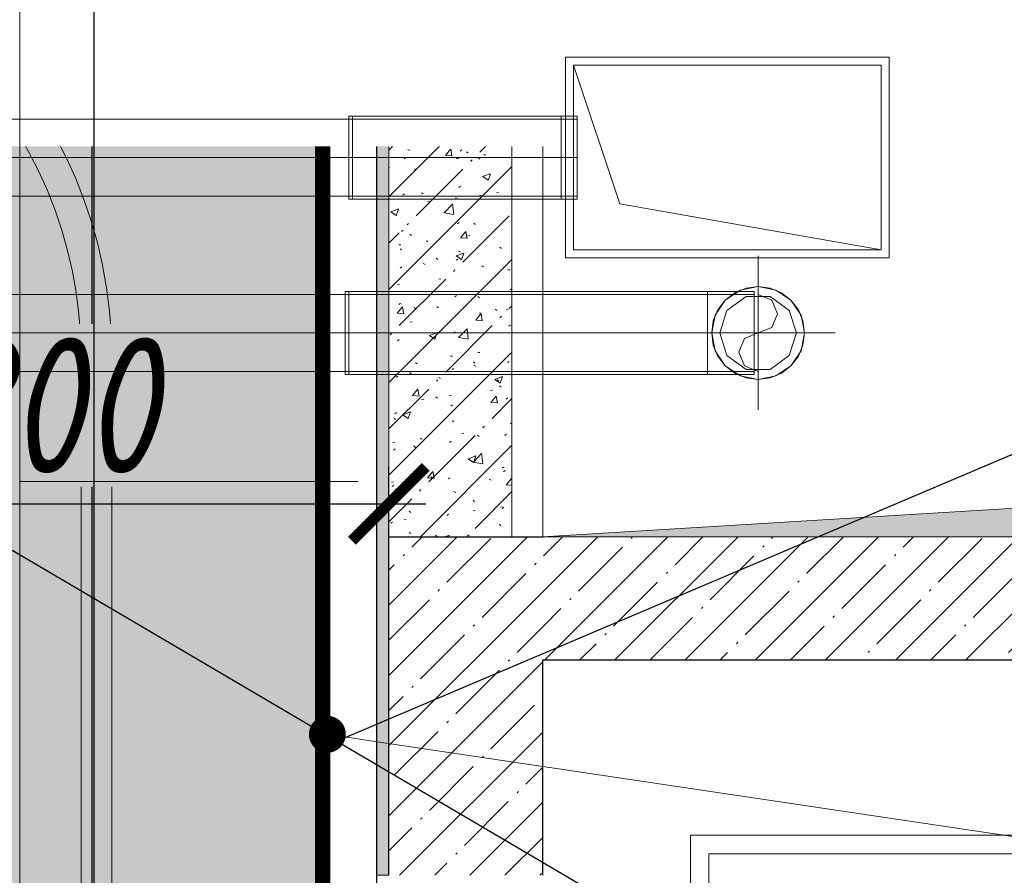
# Model space of a CAD drawing. Header units: millimetres. Extents: x -551130 to 178656, y -69521 to 202936.
# Tile 228 of 256: x -173003 to -171403, y 174779 to 176169. Entities that reach past the tile are written whole.
import ezdxf
from ezdxf import colors
from ezdxf.entities.mleader import LeaderData, LeaderLine
from ezdxf.math import Vec2, Vec3

# ---------------------------------------------------------------- set-up
doc = ezdxf.new("R2010")
doc.units = ezdxf.units.MM
for name, pattern in [('( Hidden )', [0.375, 0.25, -0.125]), ('-D1-03x03', [6, 3, -3]), ('DASHDOT', [25.4, 12.7, -6.35, 0, -6.35]), ('DASHED', [0.75, 0.5, -0.25])]:
    doc.linetypes.add(name, pattern=pattern)
doc.layers.get('Defpoints').update_dxf_attribs({"color": 31})
for name, color, linetype, lineweight in [('_0', 7, 'Continuous', 13), ('A-DETL-GENF', 7, 'Continuous', 5), ('A-GENM-HDLN', 7, '-D1-03x03', 5), ('A-WALL', 7, 'Continuous', 5), ('A-WALL-FNSH', 8, 'Continuous', 5), ('dim_light', 12, 'Continuous', 9), ('dim_pot', 183, 'Continuous', 9), ('dim_razv', 93, 'DASHDOT', 9), ('I-WALL', 7, 'Continuous', 5), ('light_pot', 52, 'Continuous', 15), ('M-EQPM', 7, 'Continuous', 5), ('pot', 183, 'Continuous', 15), ('pot sh', 183, 'Continuous', 15), ('Обобщенные модели', 7, 'Continuous', 5)]:
    doc.layers.add(name, color=color, linetype=linetype, lineweight=lineweight)
doc.layers.add('PDF11_0', color=30, linetype='Continuous', true_color=0xff7f00)
doc.layers.add('PDF7_Geometry', color=7, linetype='Continuous', true_color=0xaaaaaa)
doc.layers.add('pol', color=7, linetype='Continuous', lineweight=15, true_color=0x738991)
doc.layers.add('Сводный план', color=1, linetype='Continuous', lineweight=0, true_color=0xff0000)
doc.styles.add('fl_iso paper', font='isocpeur.ttf', dxfattribs={"width": 0.8, "oblique": 10})
doc.styles.add('In tre', font='isocpeur.ttf', dxfattribs={"width": 0.8, "oblique": 10})
doc.dimstyles.new('In tre 1_75', dxfattribs={"dimtxt": 220, "dimasz": 120, "dimexe": 60, "dimexo": 10, "dimgap": 50, "dimtad": 1, "dimdec": 0, "dimrnd": 5, "dimzin": 0, "dimdsep": 46, "dimtxsty": 'fl_iso paper', "dimblk": 'ARCHTICK', "dimcen": 0, "dimdle": 60, "dimadec": 0, "dimazin": 0, "dimtfac": 1, "dimtdec": 0, "dimtofl": 0, "dimtmove": 1, "dimatfit": 1, "dimfxl": 1, "dimtfill": 1, "dimtolj": 1, "dimtzin": 0, "dimarcsym": 1})
pattern_1 = [(45, (-192252.935, 158219.386), (-57.02463, 57.02463), []), (45, (-192195.91, 158219.386), (-57.02463, 57.02463), [100.806, -20.161, 3.353, -16.808])]

# ---------------------------------------------------------------- blocks, each defined once
blk = doc.blocks.new('_ArchTick')
at = {"color": 0, "linetype": 'ByBlock', "lineweight": 9, "const_width": 0.15}
blk.add_lwpolyline([(-0.5, -0.5), (0.5, 0.5)], dxfattribs=at)
blk = doc.blocks.new('*D10735')
at = {"layer": 'Defpoints', "color": 0, "transparency": 16777216}
for p in [(-173602.9, 176369.4), (-173602.9, 169019.4), (-172885.6, 169019.4)]:
    blk.add_point(p, dxfattribs=at)
at = {"layer": 'dim_light', "color": 0, "lineweight": -2, "transparency": 16777216}
for p, q in [((-172885.6, 176429.4), (-172885.6, 168959.4)), ((-173592.9, 176369.4), (-172825.6, 176369.4)), ((-173592.9, 169019.4), (-172825.6, 169019.4))]:
    blk.add_line(p, q, dxfattribs=at)
at = {"layer": 'dim_light', "color": 0, "lineweight": -2, "transparency": 16777216, "xscale": 120, "yscale": 120, "zscale": 120}
for p, rotation in [((-172885.6, 176369.4), 90), ((-172885.6, 169019.4), 270)]:
    blk.add_blockref('_ArchTick', p, dxfattribs=dict(at, rotation=rotation))
at = {"layer": 'dim_light', "color": 0, "transparency": 16777216, "insert": (-173045.6, 172694.4), "char_height": 220, "attachment_point": 5, "rotation": 90, "style": 'fl_iso paper', "bg_fill": 3, "box_fill_scale": 1.1, "bg_fill_color": 256, "bg_fill_true_color": 13158600, "bg_fill_transparency": 0}
blk.add_mtext('\\A1;7350', dxfattribs=at)
blk = doc.blocks.new('*D10738')
at = {"layer": 'Defpoints', "color": 0, "transparency": 16777216}
for p in [(-172402.9, 175382.9), (-172402.9, 175054.4), (-173602.9, 174894.3)]:
    blk.add_point(p, dxfattribs=at)
at = {"layer": 'dim_light', "color": 0, "lineweight": -2, "transparency": 16777216}
for p, q in [((-173602.9, 174904.3), (-173602.9, 175442.9)), ((-172402.9, 175064.4), (-172402.9, 175442.9)), ((-173662.9, 175382.9), (-172342.9, 175382.9))]:
    blk.add_line(p, q, dxfattribs=at)
at = {"layer": 'dim_light', "color": 0, "lineweight": -2, "transparency": 16777216, "xscale": 120, "yscale": 120, "zscale": 120, "rotation": 180}
blk.add_blockref('_ArchTick', (-173602.9, 175382.9), dxfattribs=at)
at = {"layer": 'dim_light', "color": 0, "lineweight": -2, "transparency": 16777216, "xscale": 120, "yscale": 120, "zscale": 120}
blk.add_blockref('_ArchTick', (-172402.9, 175382.9), dxfattribs=at)
at = {"layer": 'dim_light', "color": 0, "transparency": 16777216, "insert": (-173002.9, 175542.9), "char_height": 220, "attachment_point": 5, "style": 'fl_iso paper', "bg_fill": 3, "box_fill_scale": 1.1, "bg_fill_color": 256, "bg_fill_true_color": 13158600, "bg_fill_transparency": 0}
blk.add_mtext('\\A1;1200', dxfattribs=at)
blk = doc.blocks.new('_DOT')
at = {"color": 0, "linetype": 'ByBlock'}
blk.add_line((-0.5, 0), (-1, 0), dxfattribs=at)
at = {"color": 0, "linetype": 'ByBlock', "const_width": 0.5}
blk.add_lwpolyline([(-0.25, 0, 1), (0.25, 0, 1)], format="xyb", close=True, dxfattribs=at)
blk = doc.blocks.new('ghftytytd')
at = {"layer": 'PDF7_Geometry', "color": 1, "lineweight": 18, "true_color": 0xff0000}
for points in [[(20713, 17839), (20187, 17839), (20187, 17513), (20713, 17513)], [(20713, 17839), (20713, 17513), (20187, 17513), (20187, 17839)], [(20700, 17526), (20275, 17601), (20200, 17826), (20200, 17526)], [(19835, 17676), (19835, 17692.2), (19835, 17707.2), (19835, 17720.2), (19835, 17730.1), (19835, 17736.4), (19835, 17738.5), (19835, 17736.4), (19835, 17730.1), (19835, 17720.2), (19835, 17707.2), (19835, 17692.2)], [(19841, 17613.5), (19841, 17615.6), (19841, 17621.9), (19841, 17631.8), (19841, 17644.7), (19841, 17659.8), (19841, 17676), (19841, 17692.2), (19841, 17707.2), (19841, 17720.2), (19841, 17730.1), (19841, 17736.4), (19841, 17738.5), (19841, 17736.4), (19841, 17730.1), (19841, 17720.2), (19841, 17707.2), (19841, 17692.2), (19841, 17676), (19841, 17659.8), (19841, 17644.7), (19841, 17631.8), (19841, 17621.9), (19841, 17615.6)], [(20180, 17676), (19841, 17676)]]:
    blk.add_lwpolyline(points, close=True, dxfattribs=at)
for points in [[(20700, 17526), (20700, 17826), (20200, 17826)], [(19841, 17676), (19841, 17658.5), (19841, 17642.2), (19841, 17628.2), (19841, 17617.5), (19841, 17610.8), (19841, 17608.5), (19841, 17610.8), (19841, 17617.5), (19841, 17628.2), (19841, 17642.2), (19841, 17658.5), (19841, 17676), (19841, 17693.5), (19841, 17709.7), (19841, 17723.7), (19841, 17734.4), (19841, 17741.2), (19841, 17743.5), (19841, 17741.2), (19841, 17734.4), (19841, 17723.7), (19841, 17709.7), (19841, 17693.5), (19841, 17676), (19841, 17693.5), (19841, 17709.7), (19841, 17723.7), (19841, 17734.4), (19841, 17741.2), (19841, 17743.5), (19835, 17743.5)], [(19835, 17676), (19835, 17693.5), (19835, 17709.7), (19835, 17723.7), (19835, 17734.4), (19835, 17741.2), (19835, 17743.5), (19835, 17741.2), (19835, 17734.4), (19835, 17723.7), (19835, 17709.7), (19835, 17693.5), (19835, 17676), (19841, 17676), (19841, 17693.5), (19841, 17709.7), (19841, 17723.7), (19841, 17734.4), (19841, 17741.2), (19841, 17743.5), (20180, 17743.5), (20206.1, 17743.5), (20206.1, 17741.2), (20206.1, 17734.4), (20206.1, 17723.7), (20206.1, 17709.7), (20206.1, 17693.5), (20206.1, 17676), (20206.1, 17693.5), (20206.1, 17709.7), (20206.1, 17723.7), (20206.1, 17734.4), (20206.1, 17741.2), (20206.1, 17743.5)], [(20180, 17743.5), (20180, 17741.2), (20180, 17734.4), (20180, 17723.7), (20180, 17709.7), (20180, 17693.5), (20180, 17676)], [(20180, 17676), (20180, 17693.5), (20180, 17709.7), (20180, 17723.7), (20180, 17734.4), (20180, 17741.2), (20180, 17743.5)], [(20180, 17676), (20180, 17693.5), (20180, 17709.7), (20180, 17723.7), (20180, 17734.4), (20180, 17741.2), (20180, 17743.5)], [(20180, 17743.5), (20180, 17741.2), (20180, 17734.4), (20180, 17723.7), (20180, 17709.7), (20180, 17693.5), (20180, 17676)], [(18921.6, 17676), (19835, 17676), (18921.6, 17676)], [(20206.1, 17738.5), (20206.1, 17736.4), (20206.1, 17730.1), (20206.1, 17720.2), (20206.1, 17707.2), (20206.1, 17692.2), (20206.1, 17676), (20206.1, 17692.2), (20206.1, 17707.2), (20206.1, 17720.2), (20206.1, 17730.1), (20206.1, 17736.4), (20206.1, 17738.5), (20200, 17738.5), (20180, 17738.5), (19841, 17738.5), (19841, 17736.4), (19841, 17730.1), (19841, 17720.2), (19841, 17707.2), (19841, 17692.2), (19841, 17676), (19841, 17692.2), (19841, 17707.2), (19841, 17720.2), (19841, 17730.1), (19841, 17736.4), (19841, 17738.5), (19835, 17738.5), (19835, 17736.4), (19835, 17730.1), (19835, 17720.2), (19835, 17707.2), (19835, 17692.2), (19835, 17676), (19835, 17659.8), (19835, 17644.7), (19835, 17631.8), (19835, 17621.9), (19835, 17615.6), (19835, 17613.5), (19835, 17615.6), (19835, 17621.9), (19835, 17631.8), (19835, 17644.7), (19835, 17659.8), (19835, 17676), (19835, 17692.2), (19835, 17707.2), (19835, 17720.2), (19835, 17730.1), (19835, 17736.4), (19835, 17738.5), (18921.6, 17738.5)], [(18921.6, 17613.5), (19835, 17613.5), (19835, 17615.6), (19835, 17621.9), (19835, 17631.8), (19835, 17644.7), (19835, 17659.8), (19835, 17676), (19835, 17659.8), (19835, 17644.7), (19835, 17631.8), (19835, 17621.9), (19835, 17615.6), (19835, 17613.5), (19841, 17613.5), (19841, 17615.6), (19841, 17621.9), (19841, 17631.8), (19841, 17644.7), (19841, 17659.8), (19841, 17676), (19841, 17659.8), (19841, 17644.7), (19841, 17631.8), (19841, 17621.9), (19841, 17615.6), (19841, 17613.5), (20180, 17613.5), (20180, 17615.6), (20180, 17621.9), (20180, 17631.8), (20180, 17644.7), (20180, 17659.8), (20180, 17676), (20180, 17692.2), (20180, 17707.2), (20180, 17720.2), (20180, 17730.1), (20180, 17736.4), (20180, 17738.5), (20180, 17736.4), (20180, 17730.1), (20180, 17720.2), (20180, 17707.2), (20180, 17692.2), (20180, 17676), (20180, 17659.8), (20180, 17644.7), (20180, 17631.8), (20180, 17621.9), (20180, 17615.6), (20180, 17613.5), (20200, 17613.5), (20206.1, 17613.5), (20206.1, 17615.6), (20206.1, 17621.9), (20206.1, 17631.8), (20206.1, 17644.7), (20206.1, 17659.8), (20206.1, 17676), (20206.1, 17659.8), (20206.1, 17644.7), (20206.1, 17631.8), (20206.1, 17621.9), (20206.1, 17615.6), (20206.1, 17613.5)], [(20180, 17738.5), (20180, 17736.4), (20180, 17730.1), (20180, 17720.2), (20180, 17707.2), (20180, 17692.2), (20180, 17676)], [(20180, 17676), (20180, 17692.2), (20180, 17707.2), (20180, 17720.2), (20180, 17730.1), (20180, 17736.4), (20180, 17738.5)], [(19835, 17608.5), (19835, 17610.8), (19835, 17617.5), (19835, 17628.2), (19835, 17642.2), (19835, 17658.5), (19835, 17676), (19835, 17658.5), (19835, 17642.2), (19835, 17628.2), (19835, 17617.5), (19835, 17610.8), (19835, 17608.5), (19841, 17608.5), (19841, 17610.8), (19841, 17617.5), (19841, 17628.2), (19841, 17642.2), (19841, 17658.5), (19841, 17676), (19841, 17658.5), (19841, 17642.2), (19841, 17628.2), (19841, 17617.5), (19841, 17610.8), (19841, 17608.5), (20180, 17608.5), (20206.1, 17608.5), (20206.1, 17610.8), (20206.1, 17617.5), (20206.1, 17628.2), (20206.1, 17642.2), (20206.1, 17658.5), (20206.1, 17676), (20206.1, 17658.5), (20206.1, 17642.2), (20206.1, 17628.2), (20206.1, 17617.5), (20206.1, 17610.8), (20206.1, 17608.5)], [(20180, 17676), (20180, 17658.5), (20180, 17642.2), (20180, 17628.2), (20180, 17617.5), (20180, 17610.8), (20180, 17608.5)], [(20180, 17608.5), (20180, 17610.8), (20180, 17617.5), (20180, 17628.2), (20180, 17642.2), (20180, 17658.5), (20180, 17676)], [(20180, 17676), (20180, 17659.8), (20180, 17644.7), (20180, 17631.8), (20180, 17621.9), (20180, 17615.6), (20180, 17613.5)], [(20180, 17613.5), (20180, 17615.6), (20180, 17621.9), (20180, 17631.8), (20180, 17644.7), (20180, 17659.8), (20180, 17676)], [(20180, 17676), (20200, 17676), (20206.1, 17676)], [(20180, 17676), (20180, 17658.5), (20180, 17642.2), (20180, 17628.2), (20180, 17617.5), (20180, 17610.8), (20180, 17608.5)], [(20180, 17608.5), (20180, 17610.8), (20180, 17617.5), (20180, 17628.2), (20180, 17642.2), (20180, 17658.5), (20180, 17676)]]:
    blk.add_lwpolyline(points, dxfattribs=at)
at = {"layer": 'PDF7_Geometry', "color": 5, "lineweight": 18, "true_color": 0x0000ff}
for points in [[(20500, 17266.1), (20500, 17516.1)], [(20493.8, 17453.6), (20493.8, 17451.4), (20493.8, 17445.2), (20493.8, 17435.3), (20493.8, 17422.3), (20493.8, 17407.3), (20493.8, 17391.1), (20493.8, 17407.3), (20493.8, 17422.3), (20493.8, 17435.3), (20493.8, 17445.2), (20493.8, 17451.4), (20493.8, 17453.6), (20437.5, 17453.6), (20417.5, 17453.6), (19835, 17453.6), (19835, 17451.4), (19835, 17445.2), (19835, 17435.3), (19835, 17422.3), (19835, 17407.3), (19835, 17391.1), (19835, 17407.3), (19835, 17422.3), (19835, 17435.3), (19835, 17445.2), (19835, 17451.4), (19835, 17453.6), (19829, 17453.6), (19829, 17451.4), (19829, 17445.2), (19829, 17435.3), (19829, 17422.3), (19829, 17407.3), (19829, 17391.1), (19829, 17407.3), (19829, 17422.3), (19829, 17435.3), (19829, 17445.2), (19829, 17451.4), (19829, 17453.6), (18742.5, 17453.6)], [(18742.5, 17328.5), (19829, 17328.5), (19835, 17328.5), (19835, 17330.7), (19835, 17336.9), (19835, 17346.9), (19835, 17359.8), (19835, 17374.9), (19835, 17391.1), (20417.5, 17391.1), (20417.5, 17373.6), (20417.5, 17357.3), (20417.5, 17343.3), (20417.5, 17332.6), (20417.5, 17325.9), (20417.5, 17323.6), (20417.5, 17325.9), (20417.5, 17332.6), (20417.5, 17343.3), (20417.5, 17357.3), (20417.5, 17373.6), (20417.5, 17391.1), (20417.5, 17374.9), (20417.5, 17359.8), (20417.5, 17346.9), (20417.5, 17336.9), (20417.5, 17330.7), (20417.5, 17328.5), (20417.5, 17330.7), (20417.5, 17336.9), (20417.5, 17346.9), (20417.5, 17359.8), (20417.5, 17374.9), (20417.5, 17391.1), (20417.5, 17373.6), (20417.5, 17357.3), (20417.5, 17343.3), (20417.5, 17332.6), (20417.5, 17325.9), (20417.5, 17323.6), (20417.5, 17325.9), (20417.5, 17332.6), (20417.5, 17343.3), (20417.5, 17357.3), (20417.5, 17373.6), (20417.5, 17391.1), (20417.5, 17408.5), (20417.5, 17424.8), (20417.5, 17438.8), (20417.5, 17449.5), (20417.5, 17456.3), (20417.5, 17458.5), (20417.5, 17456.3), (20417.5, 17449.5), (20417.5, 17438.8), (20417.5, 17424.8), (20417.5, 17408.5), (20417.5, 17391.1)], [(20493.8, 17458.5), (20417.5, 17458.5), (19835, 17458.5), (19835, 17456.3), (19835, 17449.5), (19835, 17438.8), (19835, 17424.8), (19835, 17408.5), (19835, 17391.1), (19829, 17391.1), (19829, 17373.6), (19829, 17357.3), (19829, 17343.3), (19829, 17332.6), (19829, 17325.9), (19829, 17323.6), (19829, 17325.9), (19829, 17332.6), (19829, 17343.3), (19829, 17357.3), (19829, 17373.6), (19829, 17391.1)], [(19835, 17391.1), (19835, 17408.5), (19835, 17424.8), (19835, 17438.8), (19835, 17449.5), (19835, 17456.3), (19835, 17458.5), (19835, 17456.3), (19835, 17449.5), (19835, 17438.8), (19835, 17424.8), (19835, 17408.5), (19835, 17391.1), (19835, 17373.6), (19835, 17357.3), (19835, 17343.3), (19835, 17332.6), (19835, 17325.9), (19835, 17323.6), (19835, 17325.9), (19835, 17332.6), (19835, 17343.3), (19835, 17357.3), (19835, 17373.6), (19835, 17391.1), (19835, 17408.5), (19835, 17424.8), (19835, 17438.8), (19835, 17449.5), (19835, 17456.3), (19835, 17458.5), (19829, 17458.5), (19829, 17456.3), (19829, 17449.5), (19829, 17438.8), (19829, 17424.8), (19829, 17408.5), (19829, 17391.1), (19829, 17408.5), (19829, 17424.8), (19829, 17438.8), (19829, 17449.5), (19829, 17456.3), (19829, 17458.5)], [(20417.5, 17458.5), (20417.5, 17456.3), (20417.5, 17449.5), (20417.5, 17438.8), (20417.5, 17424.8), (20417.5, 17408.5), (20417.5, 17391.1)], [(20417.5, 17391.1), (20417.5, 17408.5), (20417.5, 17424.8), (20417.5, 17438.8), (20417.5, 17449.5), (20417.5, 17456.3), (20417.5, 17458.5)], [(20493.8, 17391.1), (20493.8, 17408.5), (20493.8, 17424.8), (20493.8, 17438.8), (20493.8, 17449.5), (20493.8, 17456.3), (20493.8, 17458.5)], [(20493.8, 17458.5), (20493.8, 17456.3), (20493.8, 17449.5), (20493.8, 17438.8), (20493.8, 17424.8), (20493.8, 17408.5), (20493.8, 17391.1)], [(20417.5, 17391.1), (20417.5, 17407.3), (20417.5, 17422.3), (20417.5, 17435.3), (20417.5, 17445.2), (20417.5, 17451.4), (20417.5, 17453.6)], [(20417.5, 17453.6), (20417.5, 17451.4), (20417.5, 17445.2), (20417.5, 17435.3), (20417.5, 17422.3), (20417.5, 17407.3), (20417.5, 17391.1)], [(20417.5, 17453.6), (20417.5, 17451.4), (20417.5, 17445.2), (20417.5, 17435.3), (20417.5, 17422.3), (20417.5, 17407.3), (20417.5, 17391.1)], [(20417.5, 17391.1), (20417.5, 17407.3), (20417.5, 17422.3), (20417.5, 17435.3), (20417.5, 17445.2), (20417.5, 17451.4), (20417.5, 17453.6)], [(20500, 17453.6), (20522.1, 17444.4), (20531.2, 17422.3), (20522.1, 17400.2), (20500, 17391.1), (20477.9, 17381.9), (20468.7, 17359.8), (20477.9, 17337.7), (20500, 17328.5)], [(19829, 17323.6), (19835, 17323.6), (19835, 17325.9), (19835, 17332.6), (19835, 17343.3), (19835, 17357.3), (19835, 17373.6), (19835, 17391.1), (19835, 17373.6), (19835, 17357.3), (19835, 17343.3), (19835, 17332.6), (19835, 17325.9), (19835, 17323.6), (20417.5, 17323.6), (20493.8, 17323.6)], [(20375, 17391.1), (20625, 17391.1)], [(20417.5, 17391.1), (20417.5, 17374.9), (20417.5, 17359.8), (20417.5, 17346.9), (20417.5, 17336.9), (20417.5, 17330.7), (20417.5, 17328.5)], [(20437.5, 17391.1), (20417.5, 17391.1)], [(20437.5, 17391.1), (20493.8, 17391.1)], [(20493.8, 17391.1), (20493.8, 17374.9), (20493.8, 17359.8), (20493.8, 17346.9), (20493.8, 17336.9), (20493.8, 17330.7), (20493.8, 17328.5)], [(20493.8, 17328.5), (20493.8, 17330.7), (20493.8, 17336.9), (20493.8, 17346.9), (20493.8, 17359.8), (20493.8, 17374.9), (20493.8, 17391.1)], [(20493.8, 17391.1), (20493.8, 17373.6), (20493.8, 17357.3), (20493.8, 17343.3), (20493.8, 17332.6), (20493.8, 17325.9), (20493.8, 17323.6)], [(20493.8, 17323.6), (20493.8, 17325.9), (20493.8, 17332.6), (20493.8, 17343.3), (20493.8, 17357.3), (20493.8, 17373.6), (20493.8, 17391.1)], [(20417.5, 17328.5), (20437.5, 17328.5)], [(20437.5, 17328.5), (20493.8, 17328.5)]]:
    blk.add_lwpolyline(points, dxfattribs=at)
for points in [[(20500, 17466.6), (20471.1, 17460.8), (20446.6, 17444.4), (20430.2, 17420), (20424.5, 17391.1), (20430.2, 17362.2), (20446.6, 17337.7), (20471.1, 17321.3), (20500, 17315.6), (20528.9, 17321.3), (20553.4, 17337.7), (20569.7, 17362.2), (20575.5, 17391.1), (20569.7, 17420), (20553.4, 17444.4), (20528.9, 17460.8)], [(20424.5, 17391.1), (20427.1, 17410.6), (20434.6, 17428.8), (20446.6, 17444.4), (20462.2, 17456.4), (20480.4, 17464), (20500, 17466.6), (20519.5, 17464), (20537.7, 17456.4), (20553.4, 17444.4), (20565.4, 17428.8), (20572.9, 17410.6), (20575.5, 17391.1), (20572.9, 17371.5), (20565.4, 17353.3), (20553.4, 17337.7), (20537.7, 17325.7), (20519.5, 17318.1), (20500, 17315.6), (20480.4, 17318.1), (20462.2, 17325.7), (20446.6, 17337.7), (20434.6, 17353.3), (20427.1, 17371.5)], [(19829, 17453.6), (19829, 17451.4), (19829, 17445.2), (19829, 17435.3), (19829, 17422.3), (19829, 17407.3), (19829, 17391.1), (19829, 17374.9), (19829, 17359.8), (19829, 17346.9), (19829, 17336.9), (19829, 17330.7), (19829, 17328.5), (19829, 17330.7), (19829, 17336.9), (19829, 17346.9), (19829, 17359.8), (19829, 17374.9), (19829, 17391.1), (19829, 17407.3), (19829, 17422.3), (19829, 17435.3), (19829, 17445.2), (19829, 17451.4)], [(19835, 17453.6), (19835, 17451.4), (19835, 17445.2), (19835, 17435.3), (19835, 17422.3), (19835, 17407.3), (19835, 17391.1), (19835, 17374.9), (19835, 17359.8), (19835, 17346.9), (19835, 17336.9), (19835, 17330.7), (19835, 17328.5), (19835, 17330.7), (19835, 17336.9), (19835, 17346.9), (19835, 17359.8), (19835, 17374.9), (19835, 17391.1), (19835, 17407.3), (19835, 17422.3), (19835, 17435.3), (19835, 17445.2), (19835, 17451.4)], [(20437.5, 17391.1), (20449.4, 17354.3), (20480.6, 17331.6), (20519.3, 17331.6), (20550.5, 17354.3), (20562.5, 17391.1), (20550.5, 17427.8), (20519.3, 17450.5), (20480.6, 17450.5), (20449.4, 17427.8)], [(18742.5, 17391.1), (19829, 17391.1), (19829, 17374.9), (19829, 17359.8), (19829, 17346.9), (19829, 17336.9), (19829, 17330.7), (19829, 17328.5), (19829, 17330.7), (19829, 17336.9), (19829, 17346.9), (19829, 17359.8), (19829, 17374.9), (19829, 17391.1)], [(20417.5, 17391.1), (20417.5, 17374.9), (20417.5, 17359.8), (20417.5, 17346.9), (20417.5, 17336.9), (20417.5, 17330.7), (20417.5, 17328.5), (19835, 17328.5), (19835, 17330.7), (19835, 17336.9), (19835, 17346.9), (19835, 17359.8), (19835, 17374.9), (19835, 17391.1)]]:
    blk.add_lwpolyline(points, close=True, dxfattribs=at)
blk = doc.blocks.new('hgkjgkkl')
at = {"layer": 'PDF11_0', "lineweight": 25}
blk.add_lwpolyline([(29957.3, 19543.3), (27197.2, 19543.3), (27197.2, 17733.5), (26922, 17733.5), (26922, 19543.3), (20798.5, 19543.3), (20798.5, 19181.3), (20436.5, 19181.3), (20436.5, 19543.3), (19420.5, 19543.3), (19420.5, 9311.3), (26930.5, 9311.3), (26930.5, 11017.3), (27133.7, 11017.3), (27133.7, 9311.3), (30395.5, 9311.3)], dxfattribs=at)
blk = doc.blocks.new('A_MEQ_OpeningShaft-Rectangular - ОВ-4110558-50_AS_M_L17')
at = {"layer": 'A-DETL-GENF', "linetype": '-D1-03x03'}
blk.add_hatch(color=256, dxfattribs=at).paths.add_polyline_path([(0, 0), (0, -840), (120, -120), (2100, 0), (841.7, 0)])
at = {"layer": 'A-DETL-GENF'}
for p, q in [((2100, 0), (0, 0)), ((120, -120), (2100, 0)), ((2100, 0), (2100, -840))]:
    blk.add_line(p, q, dxfattribs=at)
at = {"layer": 'A-GENM-HDLN'}
for p, q in [((2100, 0), (0, 0)), ((2100, -840), (2100, 0))]:
    blk.add_line(p, q, dxfattribs=at)
blk = doc.blocks.new('hjhjyyyy')
at = {"layer": 'Обобщенные модели'}
for p, q in [((11740, 5725), (13160, 5725)), ((11740, 5560), (11740, 5725)), ((11770, 5695), (11770, 5560)), ((13130, 5695), (11770, 5695))]:
    blk.add_line(p, q, dxfattribs=at)

msp = doc.modelspace()

# ---------------------------------------------------------------- hatches: boundary and pattern name
at = {"layer": '_0', "transparency": 33554534}
h = msp.add_hatch(color=252, dxfattribs=at)
h.dxf.hatch_style = 1
h.paths.add_polyline_path([(-186504.2, 164969.4), (-186502.9, 167869.4), (-186002.9, 167869.4), (-186002.9, 168219.4), (-183952.9, 168219.4), (-183952.9, 172269.4), (-179002.9, 172269.4), (-179002.9, 170769.4), (-177452.9, 170769.4), (-177452.9, 177169.4), (-185852.9, 177169.4), (-185852.9, 178969.4), (-186852.9, 178969.4), (-186852.9, 180969.4), (-184102.9, 180969.4), (-184102.9, 180269.4), (-183352.9, 180269.4), (-183352.9, 179219.4), (-163952.9, 179219.4), (-163952.9, 180969.4), (-160672.9, 180969.4), (-160672.9, 178969.4), (-161752.9, 178969.4), (-161752.9, 177169.4), (-169752.9, 177169.4), (-169752.9, 168219.4), (-161802.9, 168219.4), (-161802.9, 167819.4), (-161302.9, 167819.4), (-161302.9, 164969.4), (-163402.9, 164969.4), (-163402.9, 166169.4), (-183902.9, 166169.4), (-183902.9, 164969.4)], flags=16)
h.paths.add_polyline_path([(-192753.7, 187670.2), (-154802.1, 187670.2), (-154802.1, 157718.6), (-192753.7, 157718.6)])
at = {"layer": 'A-WALL'}
h = msp.add_hatch(dxfattribs=at)
h.set_pattern_fill('FP_1', color=256, style=0, pattern_type=2)
h.set_pattern_definition(pattern_1)
h.paths.add_polyline_path([(-172152.9, 169119.4), (-172152.9, 169589.4), (-172402.9, 169589.4), (-172402.9, 169119.4)])
h.paths.add_polyline_path([(-172152.9, 170639.4), (-172152.9, 171659.4), (-172402.9, 171659.4), (-172402.9, 170639.4)])
h.paths.add_polyline_path([(-172402.9, 172709.4), (-172152.9, 172709.4), (-172152.9, 173729.4), (-172402.9, 173729.4), (-172402.9, 173159.4)])
h.paths.add_polyline_path([(-172402.9, 174779.4), (-172152.9, 174779.4), (-172152.9, 175329.4), (-172402.9, 175329.4), (-172402.9, 175229.4)])
h = msp.add_hatch(dxfattribs=at)
h.set_pattern_fill('FP_1', color=256, style=0, pattern_type=2)
h.set_pattern_definition(pattern_1)
h.paths.add_polyline_path([(-170172.9, 175129.4), (-170052.9, 175129.4), (-170052.9, 175329.4), (-172152.9, 175329.4), (-172152.9, 175129.4), (-170894.7, 175129.4)])
at = {"layer": 'I-WALL', "true_color": 0xf5f3ef}
for points in [[(-172402.9, 175329.4), (-172402.9, 176169.4), (-172422.9, 176169.4), (-172422.9, 175329.4)], [(-172402.9, 175229.4), (-172402.9, 175329.4), (-172422.9, 175329.4), (-172422.9, 175229.4)]]:
    msp.add_hatch(color=7, dxfattribs=at).paths.add_polyline_path(points)
at = {"layer": 'I-WALL'}
h = msp.add_hatch(dxfattribs=at)
h.set_pattern_fill('FP_43', color=256, style=0, pattern_type=2)
h.set_pattern_definition([(45, (-192252.93, 158219.39), (-75.43415, 75.43415), [106.68, -17.78, 3.556, -17.78]), (45, (-192252.93, 158294.77), (-75.43415, 75.43415), []), (50, (-192252.93, 158219.39), (127.5292, -11.15758), [13.335, -146.685]), (355, (-192252.93, 158219.39), (-24.66966, 133.74), [10.668, -117.348]), (100.451, (-192242.31, 158218.46), (102.85973, 122.5818), [11.333, -124.663]), (46.184, (-192252.93, 158254.95), (189.7552, -29.4304), [20.002, -220.027]), (96.636, (-192237.12, 158252.5), (166.1822, 173.1996), [17, -186.995]), (351.184, (-192252.93, 158254.95), (166.184, 173.1976), [16.002, -176.022]), (21, (-192235.15, 158246.06), (106.13027, -71.58603), [13.335, -146.685]), (326, (-192235.15, 158246.06), (43.2619, 128.93175), [10.668, -117.348]), (71.451, (-192226.31, 158240.09), (149.392, 57.34505), [11.333, -124.663]), (37.5, (-192252.935, 158219.386), (2.16223, 59.18836), [3.353, -112.573, 3.353, -115.773, -117.792]), (37.5, (-192252.935, 158219.386), (2.16223, 59.18836), [-235.052, 3.353, -114.44]), (7.5, (-192252.935, 158219.386), (46.77386, 70.12615), [3.353, -64.567, 3.353, -109.906, -44.894]), (7.5, (-192252.935, 158219.386), (46.77386, 70.12615), [-181.178, 3.353, -41.542]), (327.5, (-192292.584, 158219.386), (94.91367, -4.01009), [3.353, -41.097, 3.353, -135.331, -184.023]), (327.5, (-192292.584, 158219.386), (94.91367, -4.01009), [-183.134, 3.353, -180.67]), (317.5, (-192310.36, 158219.386), (103.69057, 17.79882), [3.353, -54.432, 3.353, -88.748, -130.683]), (317.5, (-192310.36, 158219.386), (103.69057, 17.79882), [-149.885, 3.353, -127.33])])
h.paths.add_polyline_path([(-172202.9, 175329.4), (-172202.9, 176169.4), (-172402.9, 176169.4), (-172402.9, 175329.4)])
at = {"layer": 'I-WALL', "true_color": 0xf5f3ef}
h = msp.add_hatch(color=7, dxfattribs=at)
h.paths.add_polyline_path([(-172422.9, 173159.4), (-172402.9, 173159.4), (-172402.9, 173729.4), (-172422.9, 173729.4)])
h.paths.add_polyline_path([(-172402.9, 174779.4), (-172402.9, 175229.4), (-172422.9, 175229.4), (-172422.9, 174779.4)])

# ---------------------------------------------------------------- linework, layer by layer
at = {"layer": 'A-WALL', "lineweight": 9}
for p, q in [((-172402.9, 176169.4), (-172402.9, 175329.4)), ((-172202.9, 175329.4), (-172202.9, 176169.4))]:
    msp.add_line(p, q, dxfattribs=at)
at = {"layer": 'A-WALL', "lineweight": 25}
for p, q in [((-172402.9, 175329.4), (-172152.9, 175329.4)), ((-172402.9, 174779.4), (-172402.9, 175329.4)), ((-172152.9, 174779.4), (-172152.9, 175129.4)), ((-172152.9, 175129.4), (-170052.9, 175129.4))]:
    msp.add_line(p, q, dxfattribs=at)
at = {"layer": 'A-WALL-FNSH'}
for p, q in [((-172422.9, 177149.4), (-172422.9, 174779.4)), ((-172422.9, 174779.4), (-172402.9, 174779.4))]:
    msp.add_line(p, q, dxfattribs=at)
at = {"layer": 'light_pot'}
for points in [[(-174352.9, 169769.4, 1), (-172852.9, 169769.4), (-172852.9, 175619.4, 1), (-174352.9, 175619.4)], [(-174302.9, 169769.4, 1), (-172902.9, 169769.4), (-172902.9, 175619.4, 1), (-174302.9, 175619.4)]]:
    msp.add_lwpolyline(points, format="xyb", close=True, dxfattribs=at)

# ---------------------------------------------------------------- block references
msp.add_blockref('hjhjyyyy', (-183652.9, 169119.4))
at = {"layer": 'M-EQPM', "rotation": 180}
msp.add_blockref('A_MEQ_OpeningShaft-Rectangular - ОВ-4110558-50_AS_M_L17', (-170052.9, 175329.4), dxfattribs=at)

# ---------------------------------------------------------------- next in the draw order: dimensions: what is measured, and where the dimension line sits
at = {"layer": 'dim_light'}
dim = msp.add_linear_dim(base=(-172885.6, 169019.4), p1=(-173602.9, 176369.4), p2=(-173602.9, 169019.4), angle=90, dimstyle='In tre 1_75', dxfattribs=at)
dim.commit()
dim.dimension.update_dxf_attribs({"geometry": '*D10735', "text_midpoint": (-173045.6, 172694.4)})

# ---------------------------------------------------------------- next in the draw order: dimensions: what is measured, and where the dimension line sits
dim = msp.add_linear_dim(base=(-172402.9, 175382.9), p1=(-173602.9, 174894.3), p2=(-172402.9, 175054.4), dimstyle='In tre 1_75', dxfattribs=at)
dim.commit()
dim.dimension.update_dxf_attribs({"geometry": '*D10738', "text_midpoint": (-173002.9, 175542.9)})

# ---------------------------------------------------------------- next in the draw order: leaders
at = {"layer": 'dim_light', "color": 0}
ml = msp.add_multileader_mtext('Standard', dxfattribs=at)
ml.set_content('\\pxsm1,ql;Контурная подсветка потолка светодиодной лентой', style='fl_iso paper')
ml.set_leader_properties(lineweight=5)
ml.set_arrow_properties(name='DOT')
ml.build(insert=Vec2(0, 0))
ml.multileader.update_dxf_attribs({"has_dogleg": 0, "text_left_attachment_type": 6, "text_right_attachment_type": 6, "dogleg_length": 0.75, "arrow_head_size": 60, "scale": 40})
ctx = ml.context
ctx.base_point, ctx.scale, ctx.char_height, ctx.arrow_head_size, ctx.landing_gap_size, ctx.plane_origin = Vec3(-169174, 174512.2), 40, 250, 60, 80, Vec3(-167116.8, 180644)
ctx.left_attachment, ctx.right_attachment = 6, 6
notes = []
notes.append((ctx, [(1, (1, 1, 0), (-169204, 174512.2), (1, 0), 30, [(0, [(-172502.9, 175008.5)], 0, [])])]))
ctx.mtext.insert, ctx.mtext.width, ctx.mtext.defined_height, ctx.mtext.line_spacing_factor, ctx.mtext.flow_direction = Vec3(-169094, 174812.2), 4067.72, 979.1, 0.7, 5
ctx.mtext.has_bg_fill, ctx.mtext.bg_color, ctx.mtext.bg_scale_factor, ctx.mtext.bg_transparency, ctx.mtext.use_window_bg_color = 1, -1027028792, 1.5, 0, 1
for ctx, leaders in notes:
    for number, flags, end, landing, length, lines in leaders:
        leader = LeaderData()
        leader.index, (leader.has_last_leader_line, leader.has_dogleg_vector, leader.attachment_direction) = number, flags
        leader.last_leader_point, leader.dogleg_vector, leader.dogleg_length = Vec3(end), Vec3(landing), length
        for number, points, colour, breaks in lines:
            line = LeaderLine()
            line.index, line.vertices, line.color, line.breaks = number, Vec3.list(points), colors.encode_raw_color(colour), breaks
            leader.lines.append(line)
        ctx.leaders.append(leader)

# ---------------------------------------------------------------- next in the draw order: hatches: boundary and pattern name
at = {"layer": 'pot sh', "linetype": 'ByBlock', "lineweight": 0, "true_color": 0x878581}
h = msp.add_hatch(dxfattribs=at)
h.set_pattern_fill('AR-CONC', color=252, scale=2, angle=180)
h.set_pattern_definition([(230, (-64363.93, 197995.9), (-364.3693, 31.8782), [38.1, -419.1]), (175, (-64363.93, 197995.9), (70.4868, -382.1137), [30.48, -335.2812]), (280.45144, (-64394.3, 197998.54), (-293.8825, -350.2355), [32.38, -356.1805]), (226.1842, (-64363.93, 197894.3), (-542.158, 84.0847), [57.15, -628.65]), (276.63556, (-64409.1, 197901.3), (-474.8083, -494.8522), [48.57, -534.2712]), (171.18415, (-64363.93, 197894.3), (-474.8083, -494.8522), [45.72, -502.9195]), (201, (-64414.73, 197919.7), (-303.2288, 204.5304), [38.1, -419.1]), (146, (-64414.73, 197919.7), (-123.604, -368.3759), [30.48, -335.28]), (251.45144, (-64440, 197936.73), (-426.8328, -163.8455), [32.38, -356.1799]), (217.5, (-64363.93, 197995.89), (-6.1772, -169.11008), [0, -331.216, 0, -340.36, 0, -336.55]), (187.5, (-64363.93, 197995.89), (-133.63933, -200.36115), [0, -194.056, 0, -323.596, 0, -128.27]), (147.5, (-64250.65, 197995.89), (-271.18119, 11.45749), [0, -127, 0, -396.24, 0, -525.78]), (137.5, (-64199.85, 197995.89), (-296.25836, -50.853), [0, -165.1, 0, -263.144, 0, -373.38])])
h.paths.add_polyline_path([(-174702.9, 177069.4), (-172502.9, 177069.4), (-172502.9, 168319.4), (-174702.9, 168319.4), (-174702.9, 169119.7), (-174502.9, 169119.7), (-174502.9, 170369.4), (-174702.9, 170369.4)])

# ---------------------------------------------------------------- next in the draw order: linework, layer by layer
at = {"layer": 'Defpoints'}
for points in [[(-174782.9, 177149.4), (-172422.9, 177149.4), (-172422.9, 174679.4), (-172152.9, 174679.4), (-172152.9, 173829.4), (-172472.9, 173829.4), (-172472.9, 172609.4), (-172152.9, 172609.4), (-172152.9, 171759.4), (-172422.9, 171759.4), (-172422.9, 170539.4), (-172172.9, 170539.4), (-172172.9, 169689.4), (-172422.9, 169689.4), (-172422.9, 168239.4), (-174782.9, 168239.4), (-174782.9, 170819.4), (-175052.9, 170819.4), (-175052.9, 172019.4), (-174782.9, 172019.4), (-174782.9, 173719.4), (-175052.9, 173719.4), (-175052.9, 174919.4), (-174782.9, 174919.4)], [(-174782.9, 177149.4), (-172422.9, 177149.4), (-172422.9, 174679.4), (-172152.9, 174679.4), (-172152.9, 173829.4), (-172422.9, 173816.9), (-172422.9, 172596.9), (-172152.9, 172609.4), (-172152.9, 171759.4), (-172422.9, 171759.4), (-172422.9, 170539.4), (-172172.9, 170539.4), (-172172.9, 169689.4), (-172422.9, 169689.4), (-172422.9, 168239.4), (-174782.9, 168239.4), (-174782.9, 170819.4), (-175052.9, 170819.4), (-175052.9, 172019.4), (-174782.9, 172019.4), (-174782.9, 173719.4), (-175052.9, 173719.4), (-175052.9, 174919.4), (-174782.9, 174919.4)]]:
    msp.add_lwpolyline(points, close=True, dxfattribs=at)
at = {"layer": 'dim_light', "color": 1, "linetype": 'DASHED', "lineweight": 30, "ltscale": 5, "true_color": 0xe60000}
msp.add_lwpolyline([(-174702.9, 170369.4), (-174502.9, 170369.4), (-174502.9, 169119.4), (-174702.9, 169119.4), (-174702.9, 168319.4), (-172502.9, 168319.4), (-172502.9, 177069.4), (-174702.9, 177069.4)], close=True, dxfattribs=at)
at = {"layer": 'pot'}
for points in [[(-174782.9, 177149.4), (-172422.9, 177149.4), (-172422.9, 168239.4), (-174782.9, 168239.4)], [(-174702.9, 177069.4), (-172502.9, 177069.4), (-172502.9, 168319.4), (-174702.9, 168319.4), (-174702.9, 169119.7), (-174502.9, 169119.7), (-174502.9, 170369.4), (-174702.9, 170369.4)]]:
    msp.add_lwpolyline(points, close=True, dxfattribs=at)

# ---------------------------------------------------------------- next in the draw order: leaders
at = {"layer": 'dim_pot', "color": 0, "linetype": 'ByBlock'}
ml = msp.add_multileader_mtext('Standard', dxfattribs=at)
ml.set_content('Лючок 400х400 для обслуживания запотолочных пожарных извещателей, расположение уточнить по месту', style='In tre')
ml.set_leader_properties()
ml.build(insert=Vec2(0, 0))
ml.multileader.update_dxf_attribs({"text_left_attachment_type": 6, "text_right_attachment_type": 6, "dogleg_length": 1, "arrow_head_size": 0, "scale": 50})
ctx = ml.context
ctx.base_point, ctx.scale, ctx.char_height, ctx.arrow_head_size, ctx.landing_gap_size, ctx.plane_origin = Vec3(-168997.2, 172975.4), 50, 200, 0, 4.5, Vec3(-162137.4, 177764)
ctx.left_attachment, ctx.right_attachment = 6, 6
notes = []
notes.append((ctx, [(1, (1, 1, 0), (-169047.2, 172975.4), (1, 0), 50, [(0, [(-173402.9, 170002), (-173402.9, 175535.3)], 0, [])])]))
ctx.mtext.insert, ctx.mtext.width, ctx.mtext.defined_height, ctx.mtext.flow_direction = Vec3(-168992.7, 173235.4), 3669.399, 696.6, 5
ctx.mtext.has_bg_fill, ctx.mtext.bg_color, ctx.mtext.bg_scale_factor, ctx.mtext.bg_transparency, ctx.mtext.use_window_bg_color = 1, -1027028792, 1.5, 0, 1
for ctx, leaders in notes:
    for number, flags, end, landing, length, lines in leaders:
        leader = LeaderData()
        leader.index, (leader.has_last_leader_line, leader.has_dogleg_vector, leader.attachment_direction) = number, flags
        leader.last_leader_point, leader.dogleg_vector, leader.dogleg_length = Vec3(end), Vec3(landing), length
        for number, points, colour, breaks in lines:
            line = LeaderLine()
            line.index, line.vertices, line.color, line.breaks = number, Vec3.list(points), colors.encode_raw_color(colour), breaks
            leader.lines.append(line)
        ctx.leaders.append(leader)

# ---------------------------------------------------------------- next in the draw order: linework, layer by layer
at = {"layer": 'dim_razv', "color": 1, "linetype": '( Hidden )', "ltscale": 10, "true_color": 0xff0a0a, "const_width": 25}
msp.add_lwpolyline([(-172510.6, 173320.7), (-172510.6, 177150.7)], dxfattribs=at)

# ---------------------------------------------------------------- next in the draw order: leaders
at = {"layer": 'dim_razv', "color": 0, "linetype": 'ByBlock'}
ml = msp.add_multileader_mtext('Standard', dxfattribs=at)
ml.set_content('Плитка керамогранитная, настенная', style='In tre')
ml.set_leader_properties()
ml.build(insert=Vec2(0, 0))
ml.multileader.update_dxf_attribs({"text_left_attachment_type": 6, "text_right_attachment_type": 6, "dogleg_length": 1, "arrow_head_size": 0, "scale": 50})
ctx = ml.context
ctx.base_point, ctx.scale, ctx.char_height, ctx.arrow_head_size, ctx.landing_gap_size, ctx.plane_origin = Vec3(-169185.4, 176378.2), 50, 200, 0, 4.5, Vec3(-167224, 177736.7)
ctx.left_attachment, ctx.right_attachment = 6, 6
notes = []
notes.append((ctx, [(1, (1, 1, 0), (-169235.4, 176378.2), (1, 0), 50, [(1, [(-172510.6, 174987.5)], 0, [])])]))
ctx.mtext.insert, ctx.mtext.width, ctx.mtext.defined_height, ctx.mtext.flow_direction = Vec3(-169180.9, 176618.2), 2725.292, 456.6, 5
ctx.mtext.has_bg_fill, ctx.mtext.bg_color, ctx.mtext.bg_scale_factor, ctx.mtext.bg_transparency, ctx.mtext.use_window_bg_color = 1, -1027028792, 1.5, 0, 1
for ctx, leaders in notes:
    for number, flags, end, landing, length, lines in leaders:
        leader = LeaderData()
        leader.index, (leader.has_last_leader_line, leader.has_dogleg_vector, leader.attachment_direction) = number, flags
        leader.last_leader_point, leader.dogleg_vector, leader.dogleg_length = Vec3(end), Vec3(landing), length
        for number, points, colour, breaks in lines:
            line = LeaderLine()
            line.index, line.vertices, line.color, line.breaks = number, Vec3.list(points), colors.encode_raw_color(colour), breaks
            leader.lines.append(line)
        ctx.leaders.append(leader)

# ---------------------------------------------------------------- next in the draw order: leaders
ml = msp.add_multileader_mtext('Standard', dxfattribs=at)
ml.set_content('Вертикально расположенная бегущая строка (время/дата/t%%D/этаж)', style='In tre')
ml.set_leader_properties()
ml.build(insert=Vec2(0, 0))
ml.multileader.update_dxf_attribs({"text_left_attachment_type": 6, "text_right_attachment_type": 6, "dogleg_length": 1, "arrow_head_size": 0, "scale": 50})
ctx = ml.context
ctx.base_point, ctx.scale, ctx.char_height, ctx.arrow_head_size, ctx.landing_gap_size, ctx.plane_origin = Vec3(-169180.9, 175160.5), 50, 200, 0, 4.5, Vec3(-159577.1, 175810.7)
ctx.left_attachment, ctx.right_attachment = 6, 6
notes = []
notes.append((ctx, [(1, (1, 1, 0), (-169230.9, 175160.5), (1, 0), 50, [(1, [(-172560.6, 173220.7)], 0, [])])]))
ctx.mtext.insert, ctx.mtext.width, ctx.mtext.defined_height, ctx.mtext.flow_direction = Vec3(-169176.4, 175420.5), 3092.716, 696.6, 5
ctx.mtext.has_bg_fill, ctx.mtext.bg_color, ctx.mtext.bg_scale_factor, ctx.mtext.bg_transparency, ctx.mtext.use_window_bg_color = 1, -1027028792, 1.5, 0, 1
for ctx, leaders in notes:
    for number, flags, end, landing, length, lines in leaders:
        leader = LeaderData()
        leader.index, (leader.has_last_leader_line, leader.has_dogleg_vector, leader.attachment_direction) = number, flags
        leader.last_leader_point, leader.dogleg_vector, leader.dogleg_length = Vec3(end), Vec3(landing), length
        for number, points, colour, breaks in lines:
            line = LeaderLine()
            line.index, line.vertices, line.color, line.breaks = number, Vec3.list(points), colors.encode_raw_color(colour), breaks
            leader.lines.append(line)
        ctx.leaders.append(leader)

# ---------------------------------------------------------------- next in the draw order: leaders
ml = msp.add_multileader_mtext('Standard', dxfattribs=at)
ml.set_content('Вертикально расположенная бегущая строка (время/дата/t%%D/этаж)', style='In tre')
ml.set_leader_properties()
ml.build(insert=Vec2(0, 0))
ml.multileader.update_dxf_attribs({"text_left_attachment_type": 6, "text_right_attachment_type": 6, "dogleg_length": 1, "arrow_head_size": 0, "scale": 50})
ctx = ml.context
ctx.base_point, ctx.scale, ctx.char_height, ctx.arrow_head_size, ctx.landing_gap_size, ctx.plane_origin = Vec3(-181244, 176003.8), 50, 200, 0, 4.5, Vec3(-161981, 174968.6)
ctx.left_attachment, ctx.right_attachment = 6, 6
notes = []
notes.append((ctx, [(0, (1, 1, 0), (-178285.7, 176003.8), (-1, 0), 50, [(1, [(-174686.9, 172845.9)], 0, [])])]))
ctx.mtext.insert, ctx.mtext.width, ctx.mtext.defined_height, ctx.mtext.flow_direction = Vec3(-181239.5, 176263.8), 3092.716, 696.6, 5
ctx.mtext.has_bg_fill, ctx.mtext.bg_color, ctx.mtext.bg_scale_factor, ctx.mtext.bg_transparency, ctx.mtext.use_window_bg_color = 1, -1027028792, 1.5, 0, 1
for ctx, leaders in notes:
    for number, flags, end, landing, length, lines in leaders:
        leader = LeaderData()
        leader.index, (leader.has_last_leader_line, leader.has_dogleg_vector, leader.attachment_direction) = number, flags
        leader.last_leader_point, leader.dogleg_vector, leader.dogleg_length = Vec3(end), Vec3(landing), length
        for number, points, colour, breaks in lines:
            line = LeaderLine()
            line.index, line.vertices, line.color, line.breaks = number, Vec3.list(points), colors.encode_raw_color(colour), breaks
            leader.lines.append(line)
        ctx.leaders.append(leader)

# ---------------------------------------------------------------- next in the draw order: linework, layer by layer
at = {"layer": 'pol'}
for points in [[(-172452.9, 176619.4), (-173002.8, 176619.4), (-173002.8, 175419.4), (-172452.9, 175419.4)], [(-172452.9, 175419.4), (-173002.8, 175419.4), (-173002.8, 174219.4), (-172402.8, 174219.4), (-172402.8, 174679.4)]]:
    msp.add_lwpolyline(points, dxfattribs=at)

# ---------------------------------------------------------------- next in the draw order: block references
at = {"layer": 'Сводный план'}
for name in ['hgkjgkkl', 'ghftytytd']:
    msp.add_blockref(name, (-192302.9, 158269.4), dxfattribs=at)

doc.saveas('drawing.dxf')
